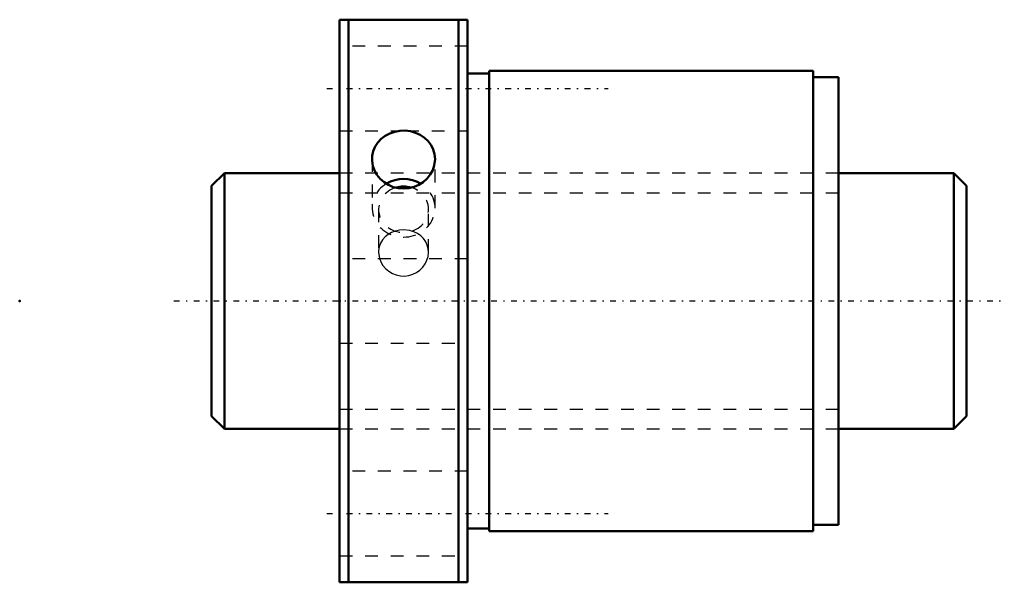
# Model space of a CAD drawing. Header units: millimetres. Extents: x -25 to 51.9, y -22 to 22.
import ezdxf

# ---------------------------------------------------------------- set-up
doc = ezdxf.new("R2010")
doc.units = ezdxf.units.MM
doc.linetypes.add('Center', pattern=[1.5, 0.45, -0.5, 0.05, -0.5])
doc.linetypes.add('Dashed', pattern=[2, 1, -1])
for name, color, linetype, lineweight in [('2d ConnectionPoints', 7, 'Continuous', 50), ('AM_0', 7, 'Continuous', 50), ('AM_5', 3, 'Continuous', 25), ('AM_7', 7, 'Center', 25), ('AM_9', 6, 'Dashed', 25)]:
    doc.layers.add(name, color=color, linetype=linetype, lineweight=lineweight)

# ---------------------------------------------------------------- blocks, each defined once
blk = doc.blocks.new('1_SDA_V_serieSDA2010V_6nut_0_in_SDA2010V_6G0_59LC0_0G000__0')
at = {"layer": 'AM_0'}
for p, q in [((0, 22), (0, -22)), ((10, 22), (0, 22)), ((0.7, 22), (0.7, -22)), ((9.3, 22), (9.3, -22)), ((10, 22), (10, -22)), ((11.7, 17.8), (10, 17.8)), ((11.7, 18), (11.7, -18)), ((37, 18), (11.7, 18)), ((37, 18), (37, -18)), ((39, 17.5), (37, 17.5)), ((39, 17.5), (39, -17.5)), ((37, -17.5), (39, -17.5)), ((10, -17.8), (11.7, -17.8)), ((11.7, -18), (37, -18)), ((0, -22), (10, -22))]:
    blk.add_line(p, q, dxfattribs=at)
for points in [[(7.458, 11.098), (7.424, 11.477), (7.32, 11.844), (7.152, 12.187), (6.922, 12.498), (6.638, 12.769), (6.307, 12.993), (5.938, 13.163), (5.543, 13.275), (5.133, 13.326), (4.72, 13.315), (4.315, 13.242), (3.93, 13.11), (3.574, 12.922), (3.259, 12.682), (2.992, 12.395), (2.782, 12.071), (2.636, 11.717), (2.556, 11.344), (2.542, 11.098)], [(2.542, 11.098), (2.546, 10.962), (2.605, 10.583), (2.732, 10.216), (2.922, 9.872), (3.172, 9.561), (3.473, 9.293), (3.819, 9.075), (4.198, 8.915), (4.6, 8.818), (5.013, 8.787), (5.424, 8.822), (5.823, 8.922), (6.199, 9.085), (6.541, 9.304), (6.841, 9.575), (7.088, 9.888), (7.276, 10.235), (7.4, 10.604), (7.458, 11.098)]]:
    blk.add_lwpolyline(points, dxfattribs=at)
for centre, major_axis, start_param, end_param in [((5, 7.271), (-2.458, 0), 4.13855, 5.287389), ((5, 7.159), (-1.95, 0), 4.400247, 5.02179)]:
    blk.add_ellipse(centre, major_axis=major_axis, ratio=0.92388, start_param=start_param, end_param=end_param, dxfattribs=at)
at = {"layer": 'AM_7'}
for p, q in [((-1, 16.617), (21, 16.617)), ((-1, -16.617), (21, -16.617))]:
    blk.add_line(p, q, dxfattribs=at)
at = {"layer": 'AM_9'}
for p, q in [((10, 19.917), (0, 19.917)), ((0, 13.317), (4.799, 13.317)), ((5.204, 13.317), (10, 13.317)), ((2.542, 11.098), (2.542, 7.271)), ((7.458, 7.271), (7.458, 11.098)), ((39, 10), (0, 10)), ((3.05, 7.159), (3.05, 3.826)), ((6.95, 3.827), (6.95, 7.159)), ((10, 3.3), (0, 3.3)), ((0, -3.3), (10, -3.3)), ((0, -10), (39, -10)), ((10, -13.317), (0, -13.317)), ((0, -19.917), (10, -19.917))]:
    blk.add_line(p, q, dxfattribs=at)
for points in [[(4.357, 5.462), (4.069, 5.353), (3.795, 5.198), (3.559, 5.007), (3.357, 4.776), (3.205, 4.52), (3.101, 4.232), (3.054, 3.941), (3.05, 3.827)], [(5, 5.555), (4.681, 5.533), (4.362, 5.464), (4.357, 5.462)], [(5.614, 5.471), (5.485, 5.503), (5, 5.555)], [(6.95, 3.827), (6.93, 4.086), (6.855, 4.376), (6.733, 4.638), (6.559, 4.883), (6.345, 5.093), (6.086, 5.273), (5.801, 5.408), (5.614, 5.471)], [(3.05, 3.827), (3.061, 3.634), (3.121, 3.341), (3.234, 3.05), (3.393, 2.783), (3.6, 2.537), (3.845, 2.328), (4.129, 2.156), (4.431, 2.036), (4.76, 1.967), (5.08, 1.953), (5.407, 1.995), (5.712, 2.086), (6.004, 2.229), (6.264, 2.413), (6.496, 2.642), (6.683, 2.899), (6.827, 3.188), (6.915, 3.483), (6.95, 3.793), (6.95, 3.827)]]:
    blk.add_lwpolyline(points, dxfattribs=at)
for centre, major_axis, start_param, end_param in [((5, 7.271), (-2.458, 0), 5.287389, 10.421736), ((5, 7.159), (-1.95, 0), 5.02179, 10.683432)]:
    blk.add_ellipse(centre, major_axis=major_axis, ratio=0.92388, start_param=start_param, end_param=end_param, dxfattribs=at)
blk = doc.blocks.new('2_000SDA2010V_60Shaft_0_in_SDA2010V_6G0_59LC0_0G000__0')
at = {"layer": 'AM_0'}
for p, q in [((-9, 10), (-10, 9)), ((0, 10), (-9, 10)), ((-9, 10), (-9, -10)), ((48, 10), (39, 10)), ((49, 9), (48, 10)), ((48, 10), (48, -10)), ((-10, 9), (-10, -9)), ((49, 9), (49, -9)), ((-10, -9), (-9, -10)), ((48, -10), (49, -9)), ((-9, -10), (0, -10)), ((39, -10), (48, -10))]:
    blk.add_line(p, q, dxfattribs=at)
at = {"layer": 'AM_5', "linetype": 'Dashed'}
for p, q in [((0, 8.4665), (39, 8.4665)), ((0, -8.4665), (39, -8.4665))]:
    blk.add_line(p, q, dxfattribs=at)
at = {"layer": 'AM_7'}
blk.add_line((-12.95, 0), (51.95, 0), dxfattribs=at)
at = {"layer": 'AM_9'}
for p, q in [((39, 10), (0, 10)), ((0, -10), (39, -10))]:
    blk.add_line(p, q, dxfattribs=at)

msp = doc.modelspace()

# ---------------------------------------------------------------- linework, layer by layer
at = {"layer": '2d ConnectionPoints'}
for p in [(-25, 0), (0, 0), (49, 0)]:
    msp.add_point(p, dxfattribs=at)

# ---------------------------------------------------------------- block references
for name in ['1_SDA_V_serieSDA2010V_6nut_0_in_SDA2010V_6G0_59LC0_0G000__0', '2_000SDA2010V_60Shaft_0_in_SDA2010V_6G0_59LC0_0G000__0']:
    msp.add_blockref(name, (0, 0))

doc.saveas('drawing.dxf')
